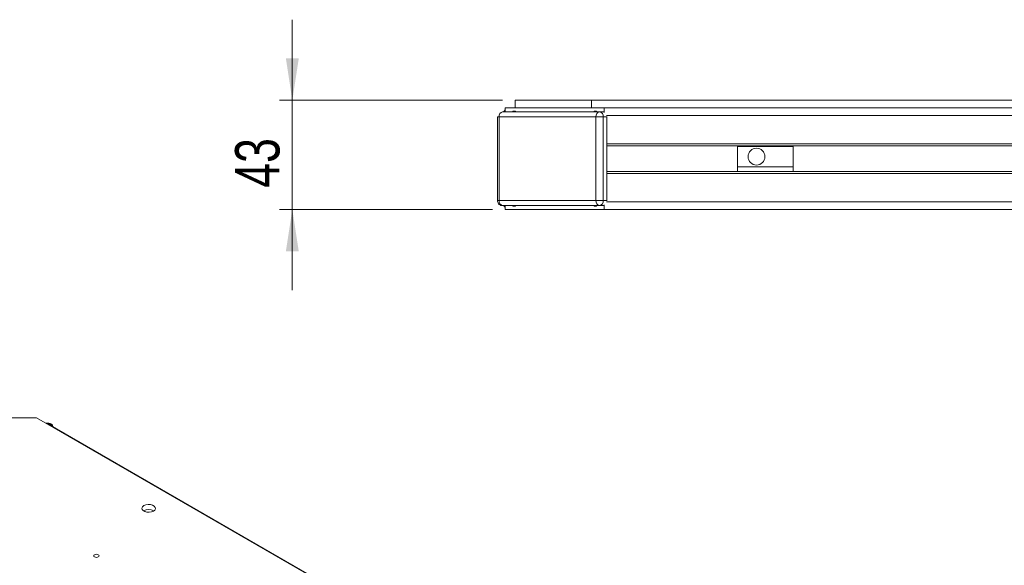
# Model space of a CAD drawing. Header units: millimetres. Extents: x 0 to 420, y 0 to 297.
# Tile 40 of 86: x 81 to 159, y 80 to 123. Entities that reach past the tile are written whole.
import ezdxf

# ---------------------------------------------------------------- set-up
doc = ezdxf.new("R2010")
doc.units = ezdxf.units.MM
doc.styles.add('SLDTEXTSTYLE0', font='TXT', dxfattribs={"width": 0.75})
doc.dimstyles.new('SLDDIMSTYLE1', dxfattribs={"dimtxt": 3.5, "dimasz": 3.302, "dimexe": 0, "dimexo": 0.0625, "dimgap": 0.875, "dimtad": 1, "dimlfac": 5, "dimrnd": 1e-09, "dimzin": 12, "dimdsep": 46, "dimtxsty": 'SLDTEXTSTYLE0', "dimsah": 1, "dimcen": 0.09, "dimadec": 0, "dimazin": 3, "dimtfac": 1, "dimtmove": 0, "dimatfit": 0, "dimfxl": 1, "dimfrac": 2, "dimtolj": 1, "dimtzin": 12, "dimarcsym": 0})

# ---------------------------------------------------------------- blocks, each defined once
blk = doc.blocks.new('_D_7')
at = {"color": 7, "linetype": 'Continuous', "lineweight": 0}
for p, q in [((102.547, 116.479), (102.547, 122.829)), ((119.115, 116.479), (101.547, 116.479)), ((102.547, 107.879), (102.547, 116.479)), ((118.315, 107.879), (101.547, 107.879)), ((102.547, 107.879), (102.547, 101.529))]:
    blk.add_line(p, q, dxfattribs=at)
for points in [[(102.547, 116.479), (103.055, 119.781), (102.039, 119.781)], [(102.547, 107.879), (102.039, 104.577), (103.055, 104.577)]]:
    blk.add_solid(points, dxfattribs=at)
at = {"color": 7, "linetype": 'Continuous', "lineweight": 0, "insert": (98.036, 109.593), "char_height": 3.5, "attachment_point": 1, "rotation": 90, "style": 'SLDTEXTSTYLE0'}
blk.add_mtext('43', dxfattribs=at)

msp = doc.modelspace()

# ---------------------------------------------------------------- linework, layer by layer
at = {"color": 7, "linetype": 'Continuous', "lineweight": 15}
for p, q in [((120.1146, 115.8793), (120.1146, 116.4793)), ((120.1146, 116.4793), (126.1146, 116.4793)), ((126.1146, 116.4793), (126.1146, 115.8793)), ((126.1146, 116.4793), (252.1146, 116.4793)), ((119.1132, 115.5793), (126.7499, 115.5793)), ((119.3146, 115.5793), (119.3146, 115.8793)), ((120.1146, 115.8793), (119.3146, 115.8793)), ((126.1146, 115.8793), (120.1146, 115.8793)), ((126.1146, 115.8793), (126.3146, 115.8793)), ((127.1146, 115.8793), (126.3146, 115.8793)), ((127.0328, 115.5793), (126.7499, 115.5793)), ((127.1146, 115.8793), (127.1146, 115.7265)), ((251.1146, 115.8793), (127.1146, 115.8793)), ((127.1146, 115.7265), (127.1146, 115.5103)), ((118.7132, 115.1793), (118.7132, 108.5793)), ((118.8303, 115.1793), (126.4671, 115.1793)), ((118.8303, 108.5793), (118.8303, 115.1793)), ((126.4671, 115.1793), (126.4671, 108.5793)), ((126.4671, 115.1793), (127.0328, 115.1793)), ((127.0328, 115.1793), (127.0328, 108.5793)), ((127.0328, 115.1793), (127.3156, 115.1793)), ((127.3156, 115.1793), (127.3146, 115.2123)), ((127.3156, 108.5793), (127.3156, 115.1793)), ((250.9132, 113.0393), (127.3156, 113.0393)), ((250.9132, 112.8793), (127.3156, 112.8793)), ((137.6146, 112.8393), (137.6146, 112.8793)), ((142.0146, 112.8393), (137.6146, 112.8393)), ((137.6146, 111.2393), (137.6146, 112.8393)), ((142.0146, 112.8393), (142.0146, 112.8793)), ((142.0146, 111.2393), (142.0146, 112.8393)), ((137.6146, 111.2393), (142.0146, 111.2393)), ((137.6146, 110.8793), (137.6146, 111.2393)), ((142.0146, 110.8793), (142.0146, 111.2393)), ((250.9132, 110.8793), (127.3156, 110.8793)), ((250.9132, 110.7193), (127.3156, 110.7193)), ((118.8303, 108.5793), (118.7132, 108.5793)), ((126.4671, 108.5793), (118.8303, 108.5793)), ((126.7499, 108.1793), (119.1132, 108.1793)), ((119.3146, 107.8793), (119.3146, 108.1793)), ((119.3146, 107.8793), (127.1146, 107.8793)), ((126.4671, 108.5793), (127.0328, 108.5793)), ((126.7499, 108.1793), (127.0328, 108.1793)), ((127.0328, 108.5793), (127.3156, 108.5793)), ((127.1146, 108.2482), (127.1146, 108.0321)), ((127.1146, 108.0321), (127.1146, 107.8793)), ((251.1146, 107.8793), (127.1146, 107.8793)), ((127.3146, 108.5463), (127.3156, 108.5793)), ((82.3952, 91.4715), (75.3241, 91.4715)), ((156.6414, 48.6101), (82.3952, 91.4715)), ((83.3594, 91.0447), (83.1346, 91.0447)), ((83.2203, 90.9952), (83.4559, 90.9952)), ((83.4559, 90.9952), (83.3381, 90.9272)), ((83.4559, 90.8913), (83.4559, 90.9952)), ((156.4343, 48.7626), (83.4701, 90.8839))]:
    msp.add_line(p, q, dxfattribs=at)
at = {"color": 1, "linetype": 'Continuous', "lineweight": 15}
for p, q in [((118.8303, 115.1793), (118.7132, 115.1793)), ((250.9297, 115.2793), (127.2986, 115.2793)), ((250.9297, 108.4793), (127.2986, 108.4793)), ((83.3594, 91.0447), (83.3594, 90.9952))]:
    msp.add_line(p, q, dxfattribs=at)
at = {"color": 7, "linetype": 'Continuous', "lineweight": 15, "flags": 128}
for points in [[(127.1146, 115.5621), (127.0879, 115.5716), (127.0328, 115.5793)], [(119.0576, 108.1871), (119.058, 108.187), (119.1132, 108.1793)], [(127.0328, 108.1793), (127.0879, 108.187), (127.1146, 108.1964)], [(83.4701, 90.8839), (83.4166, 90.9037), (83.3726, 90.9073)], [(90.8569, 84.5457), (91.0086, 84.607), (91.1875, 84.6347), (91.3721, 84.6254), (91.5399, 84.5802), (91.6709, 84.5046), (91.7492, 84.4077), (91.7653, 84.3011), (91.7174, 84.1978), (91.6112, 84.1103), (91.4594, 84.0489), (91.2805, 84.0212), (91.096, 84.0306), (90.9281, 84.0758), (90.7972, 84.1514), (90.7189, 84.2483), (90.7027, 84.3548), (90.7507, 84.4581), (90.8569, 84.5457)], [(86.9619, 80.6711), (87.0295, 80.6972), (87.1092, 80.7064), (87.189, 80.6972), (87.2566, 80.6711), (87.3017, 80.6321), (87.3176, 80.5861), (87.3017, 80.5401), (87.2566, 80.5011), (87.189, 80.475), (87.1092, 80.4658), (87.0295, 80.475), (86.9619, 80.5011), (86.9168, 80.5401), (86.9009, 80.5861), (86.9168, 80.6321), (86.9619, 80.6711)]]:
    msp.add_lwpolyline(points, dxfattribs=at)
at = {"color": 7, "linetype": 'Continuous', "lineweight": 15}
msp.add_circle((139.1146, 112.0393), 0.6647, dxfattribs=at)
for centre, radius, start, end in [((119.1839, 115.2293), 0.3571, 101.421948, 188.048288), ((119.7146, 115.2793), 0.6, 131.810315, 150), ((120.0217, 115.4373), 0.1908, 48.072549, 131.927451), ((126.4075, 115.4373), 0.1908, 48.074166, 131.925834), ((126.8206, 115.2293), 0.3571, 101.42211, 188.049264), ((126.6792, 115.2293), 0.3571, 351.949682, 78.578943), ((119.1839, 108.5293), 0.3571, 171.951713, 258.578045), ((119.7146, 108.4793), 0.6, 210, 228.189685), ((120.0217, 108.3212), 0.1908, 228.072794, 311.927206), ((126.4075, 108.3212), 0.1908, 228.074411, 311.925589), ((126.8206, 108.5293), 0.3571, 171.950737, 258.577882), ((126.6792, 108.5293), 0.3571, 281.421064, 8.050316), ((83.3594, 90.7113), 0.3333, 7.919076, 90), ((91.234, 83.4565), 0.7776, 59.107292, 120.892708)]:
    msp.add_arc(centre, radius, start, end, dxfattribs=at)
at = {"color": 1, "linetype": 'Continuous', "lineweight": 15}
msp.add_arc((83.3971, 90.6755), 0.3021, 15.910943, 78.791742, dxfattribs=at)
at = {"color": 7, "linetype": 'Continuous', "lineweight": 15}
msp.add_open_spline([(118.7132, 108.5793), (118.7173, 108.5371), (118.7259, 108.449), (118.7845, 108.3445), (118.8505, 108.2744), (118.912, 108.2309), (118.9818, 108.1992), (119.0324, 108.1911), (119.058, 108.187)], degree=3, knots=[0, 0, 0, 0, 0.2224287, 0.4639228, 0.5922222, 0.7247098, 0.8608624, 1, 1, 1, 1], dxfattribs=at)

# ---------------------------------------------------------------- dimensions: what is measured, and where the dimension line sits
at = {"color": 7, "linetype": 'Continuous', "lineweight": 0}
dim = msp.add_linear_dim(base=(102.5474, 116.4793), p1=(119.3146, 107.8793), p2=(120.1146, 116.4793), angle=90, dimstyle='SLDDIMSTYLE1', dxfattribs=at)
dim.commit()
dim.dimension.update_dxf_attribs({"geometry": '_D_7', "text_midpoint": (102.5474, 112.1793), "dimtype": 160})

doc.saveas('drawing.dxf')
